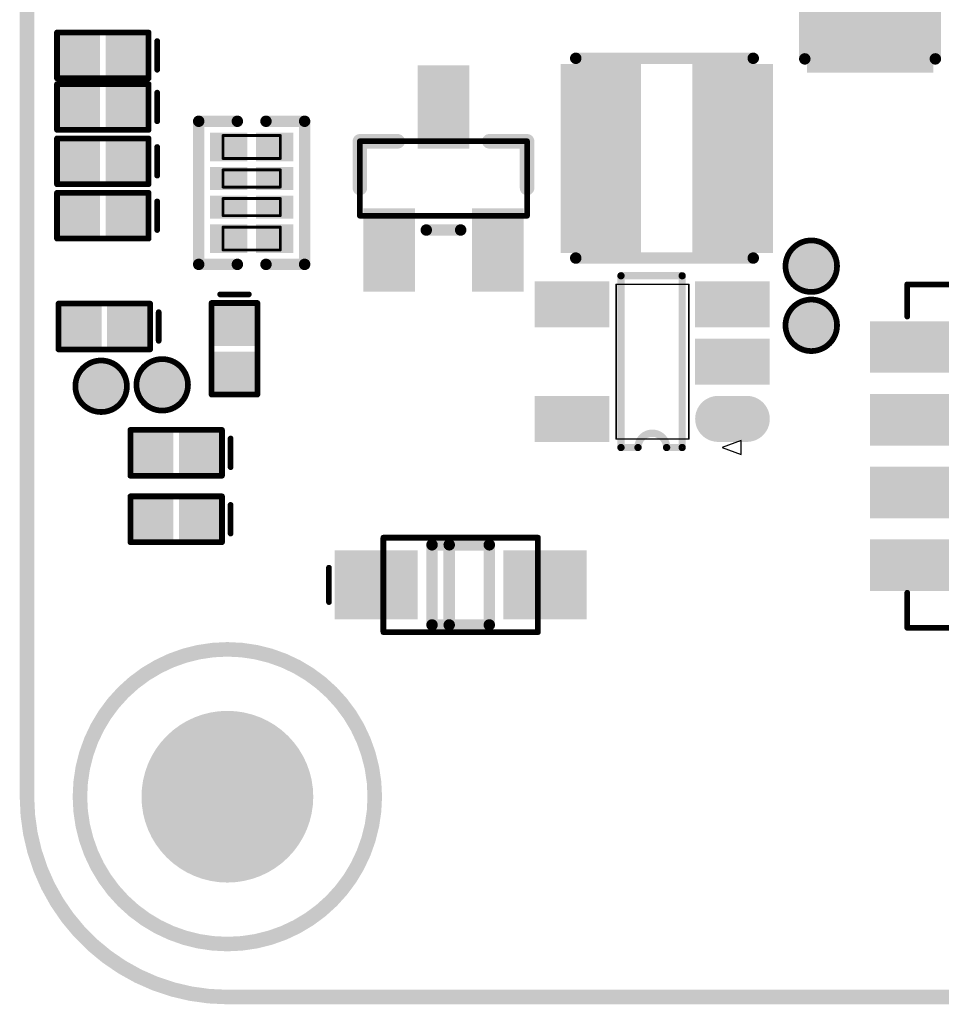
# Model space of a CAD drawing. Header units: millimetres. Extents: x 36.8 to 102, y 74.7 to 105.
# Tile 1 of 4: x 36.8 to 52.9, y 74.7 to 91.9. Entities that reach past the tile are written whole.
import ezdxf

# ---------------------------------------------------------------- set-up
doc = ezdxf.new("R2010")
doc.units = ezdxf.units.MM
for name, color, linetype in [('BottomLayer', 5, 'Continuous'), ('BottomOverlay', 54, 'Continuous'), ('BottomPaste', 16, 'Continuous'), ('BottomSolder', 6, 'Continuous'), ('KeepOutLayer', 6, 'Continuous'), ('Mechanical13', 56, 'Continuous'), ('Mechanical16', 56, 'Continuous'), ('MultiLayer', 9, 'Continuous'), ('PadHoleLayer', 156, 'Continuous'), ('TopLayer', 1, 'Continuous'), ('TopSolder', 216, 'Continuous')]:
    doc.layers.add(name, color=color, linetype=linetype)

# ---------------------------------------------------------------- blocks, each defined once
blk = doc.blocks.new('WSON8_8R00X6R00X0R80_T_B_3')
at = {"layer": 'BottomLayer'}
for points in [[(-4.6, 1.505), (-3, 1.505), (-4.6, 2.305), (-3, 2.305)], [(3, 1.505), (4.6, 1.505), (3, 2.305), (4.6, 2.305)], [(-2.15, -1.7), (2.15, -1.7), (-2.15, 1.7), (2.15, 1.7)], [(-4.6, 0.235), (-3, 0.235), (-4.6, 1.035), (-3, 1.035)], [(3, 0.235), (4.6, 0.235), (3, 1.035), (4.6, 1.035)], [(-4.6, -1.035), (-3, -1.035), (-4.6, -0.235), (-3, -0.235)], [(3, -1.035), (4.6, -1.035), (3, -0.235), (4.6, -0.235)], [(-4.6, -2.305), (-3, -2.305), (-4.6, -1.505), (-3, -1.505)], [(3, -2.305), (4.6, -2.305), (3, -1.505), (4.6, -1.505)]]:
    blk.add_solid(points, dxfattribs=at)
at = {"layer": 'BottomOverlay', "const_width": 0.1}
for points in [[(-4, 3), (-4, 2.489)], [(4.001, 3), (-4, 3)], [(4.001, 3), (4.001, 2.388)], [(4.001, -2.438), (4.001, -3)], [(-4, -2.464), (-4, -3)], [(4.001, -3), (-4, -3)]]:
    blk.add_lwpolyline(points, dxfattribs=at)
at = {"layer": 'BottomOverlay'}
for points, const_width in [([(-4.025, 3, 1), (-3.975, 3, 1)], 0.05), ([(-4.025, 3, 1), (-3.975, 3, 1)], 0.05), ([(3.976, 3, 1), (4.026, 3, 1)], 0.05), ([(3.976, 3, 1), (4.026, 3, 1)], 0.05), ([(-4.2, 2.655, 1), (-4.5, 2.655, 1)], 0.1), ([(-4.525, 2.655, 1), (-4.475, 2.655, 1)], 0.05), ([(-4.225, 2.655, 1), (-4.175, 2.655, 1)], 0.05), ([(-4.025, 2.489, 1), (-3.975, 2.489, 1)], 0.05), ([(3.976, 2.388, 1), (4.026, 2.388, 1)], 0.05), ([(3.976, -2.438, 1), (4.026, -2.438, 1)], 0.05), ([(-4.025, -2.464, 1), (-3.975, -2.464, 1)], 0.05), ([(-4.025, -3, 1), (-3.975, -3, 1)], 0.05), ([(-4.025, -3, 1), (-3.975, -3, 1)], 0.05), ([(3.976, -3, 1), (4.026, -3, 1)], 0.05), ([(3.976, -3, 1), (4.026, -3, 1)], 0.05)]:
    blk.add_lwpolyline(points, format="xyb", close=True, dxfattribs=dict(at, const_width=const_width))
at = {"layer": 'BottomPaste'}
for points in [[(-4.6, 1.505), (-3, 1.505), (-4.6, 2.305), (-3, 2.305)], [(3, 1.505), (4.6, 1.505), (3, 2.305), (4.6, 2.305)], [(-2.15, -1.7), (2.15, -1.7), (-2.15, 1.7), (2.15, 1.7)], [(-4.6, 0.235), (-3, 0.235), (-4.6, 1.035), (-3, 1.035)], [(3, 0.235), (4.6, 0.235), (3, 1.035), (4.6, 1.035)], [(-4.6, -1.035), (-3, -1.035), (-4.6, -0.235), (-3, -0.235)], [(3, -1.035), (4.6, -1.035), (3, -0.235), (4.6, -0.235)], [(-4.6, -2.305), (-3, -2.305), (-4.6, -1.505), (-3, -1.505)], [(3, -2.305), (4.6, -2.305), (3, -1.505), (4.6, -1.505)]]:
    blk.add_solid(points, dxfattribs=at)
at = {"layer": 'BottomSolder'}
for points in [[(-4.649, 1.455), (-2.95, 1.455), (-4.649, 2.355), (-2.95, 2.355)], [(2.95, 1.455), (4.649, 1.455), (2.95, 2.355), (4.649, 2.355)], [(-2.2, -1.75), (2.2, -1.75), (-2.2, 1.75), (2.2, 1.75)], [(-4.649, 0.185), (-2.95, 0.185), (-4.649, 1.085), (-2.95, 1.085)], [(2.95, 0.185), (4.649, 0.185), (2.95, 1.085), (4.649, 1.085)], [(-4.649, -1.085), (-2.95, -1.085), (-4.649, -0.185), (-2.95, -0.185)], [(2.95, -1.085), (4.649, -1.085), (2.95, -0.185), (4.649, -0.185)], [(-4.649, -2.355), (-2.95, -2.355), (-4.649, -1.455), (-2.95, -1.455)], [(2.95, -2.355), (4.649, -2.355), (2.95, -1.455), (4.649, -1.455)]]:
    blk.add_solid(points, dxfattribs=at)
blk = doc.blocks.new('SOT_23_5_B_4')
at = {"layer": 'BottomLayer', "const_width": 0.6}
blk.add_lwpolyline([(-1.147, 1), (-1.647, 1)], dxfattribs=at)
at = {"layer": 'BottomLayer', "const_width": 0.3}
for points in [[(-1.797, 1, 1), (-1.497, 1, 1)], [(-1.297, 1, 1), (-0.997, 1, 1)]]:
    blk.add_lwpolyline(points, format="xyb", close=True, dxfattribs=at)
at = {"layer": 'BottomLayer'}
for points in [[(0.853, 1.3), (0.853, 0.7), (1.953, 1.3), (1.953, 0.7)], [(-1.947, 0.3), (-1.947, -0.3), (-0.847, 0.3), (-0.847, -0.3)], [(-1.947, -0.7), (-1.947, -1.3), (-0.847, -0.7), (-0.847, -1.3)], [(0.853, -0.7), (0.853, -1.3), (1.953, -0.7), (1.953, -1.3)]]:
    blk.add_solid(points, dxfattribs=at)
at = {"layer": 'BottomOverlay'}
for p, q in [((-1.216, 1.5), (-1.55, 1.625)), ((-1.55, 1.625), (-1.55, 1.375)), ((-1.55, 1.375), (-1.216, 1.5))]:
    blk.add_line(p, q, dxfattribs=at)
at = {"layer": 'BottomOverlay', "const_width": 0.127}
for points in [[(-0.247, 1.5), (-0.518, 1.5)], [(-0.518, 1.5), (-0.518, -1.5)], [(0.55, 1.5), (0.253, 1.5)], [(0.55, 1.5), (0.55, -1.5)], [(0.55, -1.5), (-0.518, -1.5)]]:
    blk.add_lwpolyline(points, dxfattribs=at)
at = {"layer": 'BottomOverlay', "const_width": 0.0635}
for points in [[(-0.55, 1.5, 1), (-0.487, 1.5, 1)], [(-0.55, 1.5, 1), (-0.487, 1.5, 1)], [(-0.279, 1.5, 1), (-0.215, 1.5, 1)], [(-0.279, 1.5, 1), (-0.215, 1.5, 1)], [(0.221, 1.5, 1), (0.285, 1.5, 1)], [(0.221, 1.5, 1), (0.285, 1.5, 1)], [(0.518, 1.5, 1), (0.582, 1.5, 1)], [(0.518, 1.5, 1), (0.582, 1.5, 1)], [(-0.55, -1.5, 1), (-0.487, -1.5, 1)], [(-0.55, -1.5, 1), (-0.487, -1.5, 1)], [(0.518, -1.5, 1), (0.582, -1.5, 1)], [(0.518, -1.5, 1), (0.582, -1.5, 1)]]:
    blk.add_lwpolyline(points, format="xyb", close=True, dxfattribs=at)
at = {"layer": 'BottomOverlay', "const_width": 0.127}
blk.add_lwpolyline([(0.253, 1.5, -1), (-0.247, 1.5)], format="xyb", dxfattribs=at)
at = {"layer": 'BottomPaste', "const_width": 0.6}
blk.add_lwpolyline([(-1.147, 1), (-1.647, 1)], dxfattribs=at)
at = {"layer": 'BottomPaste', "const_width": 0.3}
for points in [[(-1.797, 1, 1), (-1.497, 1, 1)], [(-1.297, 1, 1), (-0.997, 1, 1)]]:
    blk.add_lwpolyline(points, format="xyb", close=True, dxfattribs=at)
at = {"layer": 'BottomPaste'}
for points in [[(0.853, 1.3), (0.853, 0.7), (1.953, 1.3), (1.953, 0.7)], [(-1.947, 0.3), (-1.947, -0.3), (-0.847, 0.3), (-0.847, -0.3)], [(-1.947, -0.7), (-1.947, -1.3), (-0.847, -0.7), (-0.847, -1.3)], [(0.853, -0.7), (0.853, -1.3), (1.953, -0.7), (1.953, -1.3)]]:
    blk.add_solid(points, dxfattribs=at)
at = {"layer": 'BottomSolder', "const_width": 0.803}
blk.add_lwpolyline([(-1.147, 1), (-1.647, 1)], dxfattribs=at)
at = {"layer": 'BottomSolder', "const_width": 0.402}
for points in [[(-1.848, 1, 1), (-1.446, 1, 1)], [(-1.348, 1, 1), (-0.946, 1, 1)]]:
    blk.add_lwpolyline(points, format="xyb", close=True, dxfattribs=at)
at = {"layer": 'BottomSolder'}
for points in [[(0.751, 1.402), (0.751, 0.598), (2.055, 1.402), (2.055, 0.598)], [(-2.049, 0.402), (-2.049, -0.402), (-0.745, 0.402), (-0.745, -0.402)], [(-2.049, -0.598), (-2.049, -1.402), (-0.745, -0.598), (-0.745, -1.402)], [(0.751, -0.598), (0.751, -1.402), (2.055, -0.598), (2.055, -1.402)]]:
    blk.add_solid(points, dxfattribs=at)
at = {"layer": 'Mechanical16'}
for points, const_width in [([(-0.518, 1.5), (-0.518, -1.5)], 0.127), ([(-0.247, 1.5), (-0.518, 1.5)], 0.127), ([(0.55, 1.5), (0.253, 1.5)], 0.127), ([(0.55, 1.5), (0.55, -1.5)], 0.127), ([(0.635, 1.35), (-0.635, 1.35)], 0.0254), ([(-0.635, 1.35), (-0.635, -1.35)], 0.0254), ([(0.635, 1.35), (0.635, -1.35)], 0.0254), ([(0.635, -1.35), (-0.635, -1.35)], 0.0254), ([(0.55, -1.5), (-0.518, -1.5)], 0.127)]:
    blk.add_lwpolyline(points, dxfattribs=dict(at, const_width=const_width))
for points, const_width in [([(-0.55, 1.5, 1), (-0.487, 1.5, 1)], 0.0635), ([(-0.55, 1.5, 1), (-0.487, 1.5, 1)], 0.0635), ([(-0.279, 1.5, 1), (-0.215, 1.5, 1)], 0.0635), ([(-0.279, 1.5, 1), (-0.215, 1.5, 1)], 0.0635), ([(0.221, 1.5, 1), (0.285, 1.5, 1)], 0.0635), ([(0.221, 1.5, 1), (0.285, 1.5, 1)], 0.0635), ([(0.518, 1.5, 1), (0.582, 1.5, 1)], 0.0635), ([(0.518, 1.5, 1), (0.582, 1.5, 1)], 0.0635), ([(-0.641, 1.35, 1), (-0.629, 1.35, 1)], 0.0127), ([(-0.641, 1.35, 1), (-0.629, 1.35, 1)], 0.0127), ([(0.629, 1.35, 1), (0.641, 1.35, 1)], 0.0127), ([(0.629, 1.35, 1), (0.641, 1.35, 1)], 0.0127), ([(-0.641, -1.35, 1), (-0.629, -1.35, 1)], 0.0127), ([(-0.641, -1.35, 1), (-0.629, -1.35, 1)], 0.0127), ([(0.629, -1.35, 1), (0.641, -1.35, 1)], 0.0127), ([(0.629, -1.35, 1), (0.641, -1.35, 1)], 0.0127), ([(-0.55, -1.5, 1), (-0.487, -1.5, 1)], 0.0635), ([(-0.55, -1.5, 1), (-0.487, -1.5, 1)], 0.0635), ([(0.518, -1.5, 1), (0.582, -1.5, 1)], 0.0635), ([(0.518, -1.5, 1), (0.582, -1.5, 1)], 0.0635)]:
    blk.add_lwpolyline(points, format="xyb", close=True, dxfattribs=dict(at, const_width=const_width))
at = {"layer": 'Mechanical16', "const_width": 0.127}
blk.add_lwpolyline([(0.253, 1.5, -1), (-0.247, 1.5)], format="xyb", dxfattribs=at)
blk = doc.blocks.new('TEST_B_11')
at = {"layer": 'BottomLayer', "const_width": 0.35}
blk.add_lwpolyline([(-0.175, 0, 1), (0.175, 0, 1)], format="xyb", close=True, dxfattribs=at)
at = {"layer": 'BottomOverlay'}
for points, const_width in [([(0.45, 0, 1), (-0.45, 0, 1)], 0.1), ([(-0.475, 0, 1), (-0.425, 0, 1)], 0.05), ([(0.425, 0, 1), (0.475, 0, 1)], 0.05)]:
    blk.add_lwpolyline(points, format="xyb", close=True, dxfattribs=dict(at, const_width=const_width))
at = {"layer": 'BottomPaste', "const_width": 0.35}
blk.add_lwpolyline([(-0.175, 0, 1), (0.175, 0, 1)], format="xyb", close=True, dxfattribs=at)
at = {"layer": 'BottomSolder', "const_width": 0.4}
blk.add_lwpolyline([(-0.2, 0, 1), (0.2, 0, 1)], format="xyb", close=True, dxfattribs=at)
blk = doc.blocks.new('TEST_B_12')
at = {"layer": 'BottomLayer', "const_width": 0.35}
blk.add_lwpolyline([(-0.175, 0, 1), (0.175, 0, 1)], format="xyb", close=True, dxfattribs=at)
at = {"layer": 'BottomOverlay'}
for points, const_width in [([(0.45, 0, 1), (-0.45, 0, 1)], 0.1), ([(-0.475, 0, 1), (-0.425, 0, 1)], 0.05), ([(0.425, 0, 1), (0.475, 0, 1)], 0.05)]:
    blk.add_lwpolyline(points, format="xyb", close=True, dxfattribs=dict(at, const_width=const_width))
at = {"layer": 'BottomPaste', "const_width": 0.35}
blk.add_lwpolyline([(-0.175, 0, 1), (0.175, 0, 1)], format="xyb", close=True, dxfattribs=at)
at = {"layer": 'BottomSolder', "const_width": 0.4}
blk.add_lwpolyline([(-0.2, 0, 1), (0.2, 0, 1)], format="xyb", close=True, dxfattribs=at)
blk = doc.blocks.new('TEST_B_13')
at = {"layer": 'BottomLayer', "const_width": 0.35}
blk.add_lwpolyline([(-0.175, 0, 1), (0.175, 0, 1)], format="xyb", close=True, dxfattribs=at)
at = {"layer": 'BottomOverlay'}
for points, const_width in [([(0.45, 0, 1), (-0.45, 0, 1)], 0.1), ([(-0.475, 0, 1), (-0.425, 0, 1)], 0.05), ([(0.425, 0, 1), (0.475, 0, 1)], 0.05)]:
    blk.add_lwpolyline(points, format="xyb", close=True, dxfattribs=dict(at, const_width=const_width))
at = {"layer": 'BottomPaste', "const_width": 0.35}
blk.add_lwpolyline([(-0.175, 0, 1), (0.175, 0, 1)], format="xyb", close=True, dxfattribs=at)
at = {"layer": 'BottomSolder', "const_width": 0.4}
blk.add_lwpolyline([(-0.2, 0, 1), (0.2, 0, 1)], format="xyb", close=True, dxfattribs=at)
blk = doc.blocks.new('TEST_B_14')
at = {"layer": 'BottomLayer', "const_width": 0.35}
blk.add_lwpolyline([(-0.175, 0, 1), (0.175, 0, 1)], format="xyb", close=True, dxfattribs=at)
at = {"layer": 'BottomOverlay'}
for points, const_width in [([(0.45, 0, 1), (-0.45, 0, 1)], 0.1), ([(-0.475, 0, 1), (-0.425, 0, 1)], 0.05), ([(0.425, 0, 1), (0.475, 0, 1)], 0.05)]:
    blk.add_lwpolyline(points, format="xyb", close=True, dxfattribs=dict(at, const_width=const_width))
at = {"layer": 'BottomPaste', "const_width": 0.35}
blk.add_lwpolyline([(-0.175, 0, 1), (0.175, 0, 1)], format="xyb", close=True, dxfattribs=at)
at = {"layer": 'BottomSolder', "const_width": 0.4}
blk.add_lwpolyline([(-0.2, 0, 1), (0.2, 0, 1)], format="xyb", close=True, dxfattribs=at)
blk = doc.blocks.new('0402_R_4_B_17')
at = {"layer": 'BottomLayer'}
for points in [[(-1, 0.675), (-1, 0.125), (-0.6, 0.675), (-0.6, 0.125)], [(-0.4, 0.675), (-0.4, 0.125), (-0.1, 0.675), (-0.1, 0.125)], [(0.1, 0.675), (0.1, 0.125), (0.4, 0.675), (0.4, 0.125)], [(0.6, 0.675), (0.6, 0.125), (1, 0.675), (1, 0.125)], [(-1, -0.125), (-1, -0.675), (-0.6, -0.125), (-0.6, -0.675)], [(-0.4, -0.125), (-0.4, -0.675), (-0.1, -0.125), (-0.1, -0.675)], [(0.1, -0.125), (0.1, -0.675), (0.4, -0.125), (0.4, -0.675)], [(0.6, -0.125), (0.6, -0.675), (1, -0.125), (1, -0.675)]]:
    blk.add_solid(points, dxfattribs=at)
at = {"layer": 'BottomOverlay', "const_width": 0.2}
for points in [[(1.25, 0.925), (-1.25, 0.925)], [(-1.25, 0.25), (-1.25, 0.925)], [(1.25, 0.25), (1.25, 0.925)], [(-1.25, -0.925), (-1.25, -0.25)], [(1.25, -0.925), (1.25, -0.25)], [(1.25, -0.925), (-1.25, -0.925)]]:
    blk.add_lwpolyline(points, dxfattribs=at)
at = {"layer": 'BottomOverlay', "const_width": 0.1}
for points in [[(-1.3, 0.925, 1), (-1.2, 0.925, 1)], [(-1.3, 0.925, 1), (-1.2, 0.925, 1)], [(1.2, 0.925, 1), (1.3, 0.925, 1)], [(1.2, 0.925, 1), (1.3, 0.925, 1)], [(-1.3, 0.25, 1), (-1.2, 0.25, 1)], [(1.2, 0.25, 1), (1.3, 0.25, 1)], [(-1.3, -0.25, 1), (-1.2, -0.25, 1)], [(1.2, -0.25, 1), (1.3, -0.25, 1)], [(-1.3, -0.925, 1), (-1.2, -0.925, 1)], [(-1.3, -0.925, 1), (-1.2, -0.925, 1)], [(1.2, -0.925, 1), (1.3, -0.925, 1)], [(1.2, -0.925, 1), (1.3, -0.925, 1)]]:
    blk.add_lwpolyline(points, format="xyb", close=True, dxfattribs=at)
at = {"layer": 'BottomPaste'}
for points in [[(-1, 0.675), (-1, 0.125), (-0.6, 0.675), (-0.6, 0.125)], [(-0.4, 0.675), (-0.4, 0.125), (-0.1, 0.675), (-0.1, 0.125)], [(0.1, 0.675), (0.1, 0.125), (0.4, 0.675), (0.4, 0.125)], [(0.6, 0.675), (0.6, 0.125), (1, 0.675), (1, 0.125)], [(-1, -0.125), (-1, -0.675), (-0.6, -0.125), (-0.6, -0.675)], [(-0.4, -0.125), (-0.4, -0.675), (-0.1, -0.125), (-0.1, -0.675)], [(0.1, -0.125), (0.1, -0.675), (0.4, -0.125), (0.4, -0.675)], [(0.6, -0.125), (0.6, -0.675), (1, -0.125), (1, -0.675)]]:
    blk.add_solid(points, dxfattribs=at)
at = {"layer": 'BottomSolder'}
for points in [[(-1.051, 0.726), (-1.051, 0.074), (-0.549, 0.726), (-0.549, 0.074)], [(-0.451, 0.726), (-0.451, 0.074), (-0.049, 0.726), (-0.049, 0.074)], [(0.049, 0.726), (0.049, 0.074), (0.451, 0.726), (0.451, 0.074)], [(0.549, 0.726), (0.549, 0.074), (1.051, 0.726), (1.051, 0.074)], [(-1.051, -0.074), (-1.051, -0.726), (-0.549, -0.074), (-0.549, -0.726)], [(-0.451, -0.074), (-0.451, -0.726), (-0.049, -0.074), (-0.049, -0.726)], [(0.049, -0.074), (0.049, -0.726), (0.451, -0.074), (0.451, -0.726)], [(0.549, -0.074), (0.549, -0.726), (1.051, -0.074), (1.051, -0.726)]]:
    blk.add_solid(points, dxfattribs=at)
at = {"layer": 'Mechanical13', "const_width": 0.05}
for points in [[(-0.6, 0.5), (-1, 0.5)], [(-1, -0.5), (-1, 0.5)], [(-0.6, 0.5), (-1, 0.5)], [(-0.6, -0.5), (-0.6, 0.5)], [(-0.4, -0.5), (-0.4, 0.5)], [(-0.1, 0.5), (-0.4, 0.5)], [(-0.1, -0.5), (-0.1, 0.5)], [(0.1, -0.5), (0.1, 0.5)], [(0.4, 0.5), (0.1, 0.5)], [(0.4, -0.5), (0.4, 0.5)], [(0.6, -0.5), (0.6, 0.5)], [(1, 0.5), (0.6, 0.5)], [(1, -0.5), (1, 0.5)], [(-0.6, -0.5), (-1, -0.5)], [(-0.1, -0.5), (-0.4, -0.5)], [(0.4, -0.5), (0.1, -0.5)], [(1, -0.5), (0.6, -0.5)]]:
    blk.add_lwpolyline(points, dxfattribs=at)
at = {"layer": 'Mechanical13', "const_width": 0.025}
for points in [[(-1.012, 0.5, 1), (-0.987, 0.5, 1)], [(-1.012, 0.5, 1), (-0.987, 0.5, 1)], [(-1.012, 0.5, 1), (-0.987, 0.5, 1)], [(-0.612, 0.5, 1), (-0.587, 0.5, 1)], [(-0.612, 0.5, 1), (-0.587, 0.5, 1)], [(-0.612, 0.5, 1), (-0.587, 0.5, 1)], [(-0.412, 0.5, 1), (-0.387, 0.5, 1)], [(-0.412, 0.5, 1), (-0.387, 0.5, 1)], [(-0.112, 0.5, 1), (-0.087, 0.5, 1)], [(-0.112, 0.5, 1), (-0.087, 0.5, 1)], [(0.088, 0.5, 1), (0.113, 0.5, 1)], [(0.088, 0.5, 1), (0.113, 0.5, 1)], [(0.388, 0.5, 1), (0.413, 0.5, 1)], [(0.388, 0.5, 1), (0.413, 0.5, 1)], [(0.588, 0.5, 1), (0.613, 0.5, 1)], [(0.588, 0.5, 1), (0.613, 0.5, 1)], [(0.988, 0.5, 1), (1.013, 0.5, 1)], [(0.988, 0.5, 1), (1.013, 0.5, 1)], [(-1.012, -0.5, 1), (-0.987, -0.5, 1)], [(-1.012, -0.5, 1), (-0.987, -0.5, 1)], [(-0.612, -0.5, 1), (-0.587, -0.5, 1)], [(-0.612, -0.5, 1), (-0.587, -0.5, 1)], [(-0.412, -0.5, 1), (-0.387, -0.5, 1)], [(-0.412, -0.5, 1), (-0.387, -0.5, 1)], [(-0.112, -0.5, 1), (-0.087, -0.5, 1)], [(-0.112, -0.5, 1), (-0.087, -0.5, 1)], [(0.088, -0.5, 1), (0.113, -0.5, 1)], [(0.088, -0.5, 1), (0.113, -0.5, 1)], [(0.388, -0.5, 1), (0.413, -0.5, 1)], [(0.388, -0.5, 1), (0.413, -0.5, 1)], [(0.588, -0.5, 1), (0.613, -0.5, 1)], [(0.588, -0.5, 1), (0.613, -0.5, 1)], [(0.988, -0.5, 1), (1.013, -0.5, 1)], [(0.988, -0.5, 1), (1.013, -0.5, 1)]]:
    blk.add_lwpolyline(points, format="xyb", close=True, dxfattribs=at)
blk = doc.blocks.new('PL_3015_B_18')
at = {"layer": 'BottomLayer'}
for points in [[(-0.55, -1.55), (-0.55, 1.55), (-1.75, -1.55), (-1.75, 1.55)], [(1.75, -1.55), (1.75, 1.55), (0.55, -1.55), (0.55, 1.55)]]:
    blk.add_solid(points, dxfattribs=at)
at = {"layer": 'BottomOverlay', "const_width": 0.2}
for points in [[(1.59, 1.74), (-1.51, 1.74)], [(1.59, -1.75), (-1.51, -1.75)]]:
    blk.add_lwpolyline(points, dxfattribs=at)
at = {"layer": 'BottomOverlay', "const_width": 0.1}
for points in [[(-1.56, 1.74, 1), (-1.46, 1.74, 1)], [(1.54, 1.74, 1), (1.64, 1.74, 1)], [(-1.56, -1.75, 1), (-1.46, -1.75, 1)], [(1.54, -1.75, 1), (1.64, -1.75, 1)]]:
    blk.add_lwpolyline(points, format="xyb", close=True, dxfattribs=at)
at = {"layer": 'BottomPaste'}
for points in [[(-0.55, -1.55), (-0.55, 1.55), (-1.75, -1.55), (-1.75, 1.55)], [(1.75, -1.55), (1.75, 1.55), (0.55, -1.55), (0.55, 1.55)]]:
    blk.add_solid(points, dxfattribs=at)
at = {"layer": 'BottomSolder'}
for points in [[(-0.448, -1.652), (-0.448, 1.652), (-1.852, -1.652), (-1.852, 1.652)], [(1.852, -1.652), (1.852, 1.652), (0.448, -1.652), (0.448, 1.652)]]:
    blk.add_solid(points, dxfattribs=at)
blk = doc.blocks.new('PL_2520_B_19')
at = {"layer": 'BottomLayer'}
for points in [[(-1.4, -1), (-0.3, -1), (-1.4, 1), (-0.3, 1)], [(0.3, -1), (1.4, -1), (0.3, 1), (1.4, 1)]]:
    blk.add_solid(points, dxfattribs=at)
at = {"layer": 'BottomOverlay', "const_width": 0.2}
for points in [[(-1.27, 1.14), (1.26, 1.14)], [(-1.27, -1.14), (1.26, -1.14)]]:
    blk.add_lwpolyline(points, dxfattribs=at)
at = {"layer": 'BottomOverlay', "const_width": 0.1}
for points in [[(-1.32, 1.14, 1), (-1.22, 1.14, 1)], [(1.21, 1.14, 1), (1.31, 1.14, 1)], [(-1.32, -1.14, 1), (-1.22, -1.14, 1)], [(1.21, -1.14, 1), (1.31, -1.14, 1)]]:
    blk.add_lwpolyline(points, format="xyb", close=True, dxfattribs=at)
at = {"layer": 'BottomPaste'}
for points in [[(-1.4, -1), (-0.3, -1), (-1.4, 1), (-0.3, 1)], [(0.3, -1), (1.4, -1), (0.3, 1), (1.4, 1)]]:
    blk.add_solid(points, dxfattribs=at)
at = {"layer": 'BottomSolder'}
for points in [[(-1.502, -1.102), (-0.198, -1.102), (-1.502, 1.102), (-0.198, 1.102)], [(0.198, -1.102), (1.502, -1.102), (0.198, 1.102), (1.502, 1.102)]]:
    blk.add_solid(points, dxfattribs=at)
blk = doc.blocks.new('ESD0402_B_26')
at = {"layer": 'BottomLayer'}
for points in [[(-0.7, 0.3), (-0.7, -0.3), (-0.15, 0.3), (-0.15, -0.3)], [(0.15, 0.3), (0.15, -0.3), (0.7, 0.3), (0.7, -0.3)]]:
    blk.add_solid(points, dxfattribs=at)
at = {"layer": 'BottomOverlay', "const_width": 0.1}
for points in [[(-0.8, 0.4), (0.8, 0.4)], [(-0.8, -0.4), (-0.8, 0.4)], [(0.8, -0.4), (0.8, 0.4)], [(0.95, -0.25), (0.95, 0.25)], [(-0.8, -0.4), (0.8, -0.4)]]:
    blk.add_lwpolyline(points, dxfattribs=at)
at = {"layer": 'BottomOverlay', "const_width": 0.05}
for points in [[(-0.825, 0.4, 1), (-0.775, 0.4, 1)], [(-0.825, 0.4, 1), (-0.775, 0.4, 1)], [(0.775, 0.4, 1), (0.825, 0.4, 1)], [(0.775, 0.4, 1), (0.825, 0.4, 1)], [(0.925, 0.25, 1), (0.975, 0.25, 1)], [(0.925, -0.25, 1), (0.975, -0.25, 1)], [(-0.825, -0.4, 1), (-0.775, -0.4, 1)], [(-0.825, -0.4, 1), (-0.775, -0.4, 1)], [(0.775, -0.4, 1), (0.825, -0.4, 1)], [(0.775, -0.4, 1), (0.825, -0.4, 1)]]:
    blk.add_lwpolyline(points, format="xyb", close=True, dxfattribs=at)
at = {"layer": 'BottomPaste'}
for points in [[(-0.7, 0.3), (-0.7, -0.3), (-0.15, 0.3), (-0.15, -0.3)], [(0.15, 0.3), (0.15, -0.3), (0.7, 0.3), (0.7, -0.3)]]:
    blk.add_solid(points, dxfattribs=at)
at = {"layer": 'BottomSolder'}
for points in [[(-0.802, 0.402), (-0.802, -0.402), (-0.048, 0.402), (-0.048, -0.402)], [(0.048, 0.402), (0.048, -0.402), (0.802, 0.402), (0.802, -0.402)]]:
    blk.add_solid(points, dxfattribs=at)
blk = doc.blocks.new('ESD0402_B_27')
at = {"layer": 'BottomLayer'}
for points in [[(-0.7, 0.3), (-0.7, -0.3), (-0.15, 0.3), (-0.15, -0.3)], [(0.15, 0.3), (0.15, -0.3), (0.7, 0.3), (0.7, -0.3)]]:
    blk.add_solid(points, dxfattribs=at)
at = {"layer": 'BottomOverlay', "const_width": 0.1}
for points in [[(-0.8, 0.4), (0.8, 0.4)], [(-0.8, -0.4), (-0.8, 0.4)], [(0.8, -0.4), (0.8, 0.4)], [(0.95, -0.25), (0.95, 0.25)], [(-0.8, -0.4), (0.8, -0.4)]]:
    blk.add_lwpolyline(points, dxfattribs=at)
at = {"layer": 'BottomOverlay', "const_width": 0.05}
for points in [[(-0.825, 0.4, 1), (-0.775, 0.4, 1)], [(-0.825, 0.4, 1), (-0.775, 0.4, 1)], [(0.775, 0.4, 1), (0.825, 0.4, 1)], [(0.775, 0.4, 1), (0.825, 0.4, 1)], [(0.925, 0.25, 1), (0.975, 0.25, 1)], [(0.925, -0.25, 1), (0.975, -0.25, 1)], [(-0.825, -0.4, 1), (-0.775, -0.4, 1)], [(-0.825, -0.4, 1), (-0.775, -0.4, 1)], [(0.775, -0.4, 1), (0.825, -0.4, 1)], [(0.775, -0.4, 1), (0.825, -0.4, 1)]]:
    blk.add_lwpolyline(points, format="xyb", close=True, dxfattribs=at)
at = {"layer": 'BottomPaste'}
for points in [[(-0.7, 0.3), (-0.7, -0.3), (-0.15, 0.3), (-0.15, -0.3)], [(0.15, 0.3), (0.15, -0.3), (0.7, 0.3), (0.7, -0.3)]]:
    blk.add_solid(points, dxfattribs=at)
at = {"layer": 'BottomSolder'}
for points in [[(-0.802, 0.402), (-0.802, -0.402), (-0.048, 0.402), (-0.048, -0.402)], [(0.048, 0.402), (0.048, -0.402), (0.802, 0.402), (0.802, -0.402)]]:
    blk.add_solid(points, dxfattribs=at)
blk = doc.blocks.new('ESD0402_B_28')
at = {"layer": 'BottomLayer'}
for points in [[(-0.7, 0.3), (-0.7, -0.3), (-0.15, 0.3), (-0.15, -0.3)], [(0.15, 0.3), (0.15, -0.3), (0.7, 0.3), (0.7, -0.3)]]:
    blk.add_solid(points, dxfattribs=at)
at = {"layer": 'BottomOverlay', "const_width": 0.1}
for points in [[(-0.8, 0.4), (0.8, 0.4)], [(-0.8, -0.4), (-0.8, 0.4)], [(0.8, -0.4), (0.8, 0.4)], [(0.95, -0.25), (0.95, 0.25)], [(-0.8, -0.4), (0.8, -0.4)]]:
    blk.add_lwpolyline(points, dxfattribs=at)
at = {"layer": 'BottomOverlay', "const_width": 0.05}
for points in [[(-0.825, 0.4, 1), (-0.775, 0.4, 1)], [(-0.825, 0.4, 1), (-0.775, 0.4, 1)], [(0.775, 0.4, 1), (0.825, 0.4, 1)], [(0.775, 0.4, 1), (0.825, 0.4, 1)], [(0.925, 0.25, 1), (0.975, 0.25, 1)], [(0.925, -0.25, 1), (0.975, -0.25, 1)], [(-0.825, -0.4, 1), (-0.775, -0.4, 1)], [(-0.825, -0.4, 1), (-0.775, -0.4, 1)], [(0.775, -0.4, 1), (0.825, -0.4, 1)], [(0.775, -0.4, 1), (0.825, -0.4, 1)]]:
    blk.add_lwpolyline(points, format="xyb", close=True, dxfattribs=at)
at = {"layer": 'BottomPaste'}
for points in [[(-0.7, 0.3), (-0.7, -0.3), (-0.15, 0.3), (-0.15, -0.3)], [(0.15, 0.3), (0.15, -0.3), (0.7, 0.3), (0.7, -0.3)]]:
    blk.add_solid(points, dxfattribs=at)
at = {"layer": 'BottomSolder'}
for points in [[(-0.802, 0.402), (-0.802, -0.402), (-0.048, 0.402), (-0.048, -0.402)], [(0.048, 0.402), (0.048, -0.402), (0.802, 0.402), (0.802, -0.402)]]:
    blk.add_solid(points, dxfattribs=at)
blk = doc.blocks.new('ESD0402_B_29')
at = {"layer": 'BottomLayer'}
for points in [[(-0.7, 0.3), (-0.7, -0.3), (-0.15, 0.3), (-0.15, -0.3)], [(0.15, 0.3), (0.15, -0.3), (0.7, 0.3), (0.7, -0.3)]]:
    blk.add_solid(points, dxfattribs=at)
at = {"layer": 'BottomOverlay', "const_width": 0.1}
for points in [[(-0.8, 0.4), (0.8, 0.4)], [(-0.8, -0.4), (-0.8, 0.4)], [(0.8, -0.4), (0.8, 0.4)], [(0.95, -0.25), (0.95, 0.25)], [(-0.8, -0.4), (0.8, -0.4)]]:
    blk.add_lwpolyline(points, dxfattribs=at)
at = {"layer": 'BottomOverlay', "const_width": 0.05}
for points in [[(-0.825, 0.4, 1), (-0.775, 0.4, 1)], [(-0.825, 0.4, 1), (-0.775, 0.4, 1)], [(0.775, 0.4, 1), (0.825, 0.4, 1)], [(0.775, 0.4, 1), (0.825, 0.4, 1)], [(0.925, 0.25, 1), (0.975, 0.25, 1)], [(0.925, -0.25, 1), (0.975, -0.25, 1)], [(-0.825, -0.4, 1), (-0.775, -0.4, 1)], [(-0.825, -0.4, 1), (-0.775, -0.4, 1)], [(0.775, -0.4, 1), (0.825, -0.4, 1)], [(0.775, -0.4, 1), (0.825, -0.4, 1)]]:
    blk.add_lwpolyline(points, format="xyb", close=True, dxfattribs=at)
at = {"layer": 'BottomPaste'}
for points in [[(-0.7, 0.3), (-0.7, -0.3), (-0.15, 0.3), (-0.15, -0.3)], [(0.15, 0.3), (0.15, -0.3), (0.7, 0.3), (0.7, -0.3)]]:
    blk.add_solid(points, dxfattribs=at)
at = {"layer": 'BottomSolder'}
for points in [[(-0.802, 0.402), (-0.802, -0.402), (-0.048, 0.402), (-0.048, -0.402)], [(0.048, 0.402), (0.048, -0.402), (0.802, 0.402), (0.802, -0.402)]]:
    blk.add_solid(points, dxfattribs=at)
blk = doc.blocks.new('ESD0402_B_30')
at = {"layer": 'BottomLayer'}
for points in [[(-0.7, 0.3), (-0.7, -0.3), (-0.15, 0.3), (-0.15, -0.3)], [(0.15, 0.3), (0.15, -0.3), (0.7, 0.3), (0.7, -0.3)]]:
    blk.add_solid(points, dxfattribs=at)
at = {"layer": 'BottomOverlay', "const_width": 0.1}
for points in [[(-0.8, 0.4), (0.8, 0.4)], [(-0.8, -0.4), (-0.8, 0.4)], [(0.8, -0.4), (0.8, 0.4)], [(0.95, -0.25), (0.95, 0.25)], [(-0.8, -0.4), (0.8, -0.4)]]:
    blk.add_lwpolyline(points, dxfattribs=at)
at = {"layer": 'BottomOverlay', "const_width": 0.05}
for points in [[(-0.825, 0.4, 1), (-0.775, 0.4, 1)], [(-0.825, 0.4, 1), (-0.775, 0.4, 1)], [(0.775, 0.4, 1), (0.825, 0.4, 1)], [(0.775, 0.4, 1), (0.825, 0.4, 1)], [(0.925, 0.25, 1), (0.975, 0.25, 1)], [(0.925, -0.25, 1), (0.975, -0.25, 1)], [(-0.825, -0.4, 1), (-0.775, -0.4, 1)], [(-0.825, -0.4, 1), (-0.775, -0.4, 1)], [(0.775, -0.4, 1), (0.825, -0.4, 1)], [(0.775, -0.4, 1), (0.825, -0.4, 1)]]:
    blk.add_lwpolyline(points, format="xyb", close=True, dxfattribs=at)
at = {"layer": 'BottomPaste'}
for points in [[(-0.7, 0.3), (-0.7, -0.3), (-0.15, 0.3), (-0.15, -0.3)], [(0.15, 0.3), (0.15, -0.3), (0.7, 0.3), (0.7, -0.3)]]:
    blk.add_solid(points, dxfattribs=at)
at = {"layer": 'BottomSolder'}
for points in [[(-0.802, 0.402), (-0.802, -0.402), (-0.048, 0.402), (-0.048, -0.402)], [(0.048, 0.402), (0.048, -0.402), (0.802, 0.402), (0.802, -0.402)]]:
    blk.add_solid(points, dxfattribs=at)
blk = doc.blocks.new('ESD0402_B_31')
at = {"layer": 'BottomLayer'}
for points in [[(-0.7, 0.3), (-0.7, -0.3), (-0.15, 0.3), (-0.15, -0.3)], [(0.15, 0.3), (0.15, -0.3), (0.7, 0.3), (0.7, -0.3)]]:
    blk.add_solid(points, dxfattribs=at)
at = {"layer": 'BottomOverlay', "const_width": 0.1}
for points in [[(-0.8, 0.4), (0.8, 0.4)], [(-0.8, -0.4), (-0.8, 0.4)], [(0.8, -0.4), (0.8, 0.4)], [(0.95, -0.25), (0.95, 0.25)], [(-0.8, -0.4), (0.8, -0.4)]]:
    blk.add_lwpolyline(points, dxfattribs=at)
at = {"layer": 'BottomOverlay', "const_width": 0.05}
for points in [[(-0.825, 0.4, 1), (-0.775, 0.4, 1)], [(-0.825, 0.4, 1), (-0.775, 0.4, 1)], [(0.775, 0.4, 1), (0.825, 0.4, 1)], [(0.775, 0.4, 1), (0.825, 0.4, 1)], [(0.925, 0.25, 1), (0.975, 0.25, 1)], [(0.925, -0.25, 1), (0.975, -0.25, 1)], [(-0.825, -0.4, 1), (-0.775, -0.4, 1)], [(-0.825, -0.4, 1), (-0.775, -0.4, 1)], [(0.775, -0.4, 1), (0.825, -0.4, 1)], [(0.775, -0.4, 1), (0.825, -0.4, 1)]]:
    blk.add_lwpolyline(points, format="xyb", close=True, dxfattribs=at)
at = {"layer": 'BottomPaste'}
for points in [[(-0.7, 0.3), (-0.7, -0.3), (-0.15, 0.3), (-0.15, -0.3)], [(0.15, 0.3), (0.15, -0.3), (0.7, 0.3), (0.7, -0.3)]]:
    blk.add_solid(points, dxfattribs=at)
at = {"layer": 'BottomSolder'}
for points in [[(-0.802, 0.402), (-0.802, -0.402), (-0.048, 0.402), (-0.048, -0.402)], [(0.048, 0.402), (0.048, -0.402), (0.802, 0.402), (0.802, -0.402)]]:
    blk.add_solid(points, dxfattribs=at)
blk = doc.blocks.new('ESD0402_B_32')
at = {"layer": 'BottomLayer'}
for points in [[(-0.7, 0.3), (-0.7, -0.3), (-0.15, 0.3), (-0.15, -0.3)], [(0.15, 0.3), (0.15, -0.3), (0.7, 0.3), (0.7, -0.3)]]:
    blk.add_solid(points, dxfattribs=at)
at = {"layer": 'BottomOverlay', "const_width": 0.1}
for points in [[(-0.8, 0.4), (0.8, 0.4)], [(-0.8, -0.4), (-0.8, 0.4)], [(0.8, -0.4), (0.8, 0.4)], [(0.95, -0.25), (0.95, 0.25)], [(-0.8, -0.4), (0.8, -0.4)]]:
    blk.add_lwpolyline(points, dxfattribs=at)
at = {"layer": 'BottomOverlay', "const_width": 0.05}
for points in [[(-0.825, 0.4, 1), (-0.775, 0.4, 1)], [(-0.825, 0.4, 1), (-0.775, 0.4, 1)], [(0.775, 0.4, 1), (0.825, 0.4, 1)], [(0.775, 0.4, 1), (0.825, 0.4, 1)], [(0.925, 0.25, 1), (0.975, 0.25, 1)], [(0.925, -0.25, 1), (0.975, -0.25, 1)], [(-0.825, -0.4, 1), (-0.775, -0.4, 1)], [(-0.825, -0.4, 1), (-0.775, -0.4, 1)], [(0.775, -0.4, 1), (0.825, -0.4, 1)], [(0.775, -0.4, 1), (0.825, -0.4, 1)]]:
    blk.add_lwpolyline(points, format="xyb", close=True, dxfattribs=at)
at = {"layer": 'BottomPaste'}
for points in [[(-0.7, 0.3), (-0.7, -0.3), (-0.15, 0.3), (-0.15, -0.3)], [(0.15, 0.3), (0.15, -0.3), (0.7, 0.3), (0.7, -0.3)]]:
    blk.add_solid(points, dxfattribs=at)
at = {"layer": 'BottomSolder'}
for points in [[(-0.802, 0.402), (-0.802, -0.402), (-0.048, 0.402), (-0.048, -0.402)], [(0.048, 0.402), (0.048, -0.402), (0.802, 0.402), (0.802, -0.402)]]:
    blk.add_solid(points, dxfattribs=at)
blk = doc.blocks.new('ESD0402_B_38')
at = {"layer": 'BottomLayer'}
for points in [[(-0.7, 0.3), (-0.7, -0.3), (-0.15, 0.3), (-0.15, -0.3)], [(0.15, 0.3), (0.15, -0.3), (0.7, 0.3), (0.7, -0.3)]]:
    blk.add_solid(points, dxfattribs=at)
at = {"layer": 'BottomOverlay', "const_width": 0.1}
for points in [[(-0.8, 0.4), (0.8, 0.4)], [(-0.8, 0.4), (-0.8, -0.4)], [(0.8, 0.4), (0.8, -0.4)], [(0.95, 0.25), (0.95, -0.25)], [(-0.8, -0.4), (0.8, -0.4)]]:
    blk.add_lwpolyline(points, dxfattribs=at)
at = {"layer": 'BottomOverlay', "const_width": 0.05}
for points in [[(-0.825, 0.4, 1), (-0.775, 0.4, 1)], [(-0.825, 0.4, 1), (-0.775, 0.4, 1)], [(0.775, 0.4, 1), (0.825, 0.4, 1)], [(0.775, 0.4, 1), (0.825, 0.4, 1)], [(0.925, 0.25, 1), (0.975, 0.25, 1)], [(0.925, -0.25, 1), (0.975, -0.25, 1)], [(-0.825, -0.4, 1), (-0.775, -0.4, 1)], [(-0.825, -0.4, 1), (-0.775, -0.4, 1)], [(0.775, -0.4, 1), (0.825, -0.4, 1)], [(0.775, -0.4, 1), (0.825, -0.4, 1)]]:
    blk.add_lwpolyline(points, format="xyb", close=True, dxfattribs=at)
at = {"layer": 'BottomPaste'}
for points in [[(-0.7, 0.3), (-0.7, -0.3), (-0.15, 0.3), (-0.15, -0.3)], [(0.15, 0.3), (0.15, -0.3), (0.7, 0.3), (0.7, -0.3)]]:
    blk.add_solid(points, dxfattribs=at)
at = {"layer": 'BottomSolder'}
for points in [[(-0.802, 0.402), (-0.802, -0.402), (-0.048, 0.402), (-0.048, -0.402)], [(0.048, 0.402), (0.048, -0.402), (0.802, 0.402), (0.802, -0.402)]]:
    blk.add_solid(points, dxfattribs=at)
blk = doc.blocks.new('SOD_123_B_39')
at = {"layer": 'BottomLayer'}
for points in [[(-0.85, 0.5), (-2.1, 0.5), (-0.85, -0.5), (-2.1, -0.5)], [(2.1, 0.5), (0.85, 0.5), (2.1, -0.5), (0.85, -0.5)]]:
    blk.add_solid(points, dxfattribs=at)
at = {"layer": 'BottomOverlay'}
for points, const_width in [([(-0.5, -0.7), (-0.5, 0.7)], 0.2), ([(-0.5, 0.7), (0.5, 0.7)], 0.2), ([(-0.2, -0.7), (-0.2, 0.7)], 0.2), ([(0.5, -0.7), (0.5, 0.7)], 0.2), ([(-2.3, -0.3), (-2.3, 0.3)], 0.1), ([(-0.5, -0.7), (0.5, -0.7)], 0.2)]:
    blk.add_lwpolyline(points, dxfattribs=dict(at, const_width=const_width))
for points, const_width in [([(-0.55, 0.7, 1), (-0.45, 0.7, 1)], 0.1), ([(-0.55, 0.7, 1), (-0.45, 0.7, 1)], 0.1), ([(-0.25, 0.7, 1), (-0.15, 0.7, 1)], 0.1), ([(0.45, 0.7, 1), (0.55, 0.7, 1)], 0.1), ([(0.45, 0.7, 1), (0.55, 0.7, 1)], 0.1), ([(-2.325, 0.3, 1), (-2.275, 0.3, 1)], 0.05), ([(-2.325, -0.3, 1), (-2.275, -0.3, 1)], 0.05), ([(-0.55, -0.7, 1), (-0.45, -0.7, 1)], 0.1), ([(-0.55, -0.7, 1), (-0.45, -0.7, 1)], 0.1), ([(-0.25, -0.7, 1), (-0.15, -0.7, 1)], 0.1), ([(0.45, -0.7, 1), (0.55, -0.7, 1)], 0.1), ([(0.45, -0.7, 1), (0.55, -0.7, 1)], 0.1)]:
    blk.add_lwpolyline(points, format="xyb", close=True, dxfattribs=dict(at, const_width=const_width))
at = {"layer": 'BottomPaste'}
for points in [[(-0.85, 0.5), (-2.1, 0.5), (-0.85, -0.5), (-2.1, -0.5)], [(2.1, 0.5), (0.85, 0.5), (2.1, -0.5), (0.85, -0.5)]]:
    blk.add_solid(points, dxfattribs=at)
at = {"layer": 'BottomSolder'}
for points in [[(-0.748, 0.602), (-2.202, 0.602), (-0.748, -0.602), (-2.202, -0.602)], [(2.202, 0.602), (0.748, 0.602), (2.202, -0.602), (0.748, -0.602)]]:
    blk.add_solid(points, dxfattribs=at)
at = {"layer": 'Mechanical13', "const_width": 0.1}
for points in [[(-1.35, 0.825), (1.35, 0.825)], [(-1.35, -0.825), (-1.35, 0.825)], [(1.35, -0.825), (1.35, 0.825)], [(-1.35, -0.825), (1.35, -0.825)]]:
    blk.add_lwpolyline(points, dxfattribs=at)
at = {"layer": 'Mechanical13', "const_width": 0.05}
for points in [[(-1.375, 0.825, 1), (-1.325, 0.825, 1)], [(-1.375, 0.825, 1), (-1.325, 0.825, 1)], [(1.325, 0.825, 1), (1.375, 0.825, 1)], [(1.325, 0.825, 1), (1.375, 0.825, 1)], [(-1.375, -0.825, 1), (-1.325, -0.825, 1)], [(-1.375, -0.825, 1), (-1.325, -0.825, 1)], [(1.325, -0.825, 1), (1.375, -0.825, 1)], [(1.325, -0.825, 1), (1.375, -0.825, 1)]]:
    blk.add_lwpolyline(points, format="xyb", close=True, dxfattribs=at)
blk = doc.blocks.new('SOT_23_B_45')
at = {"layer": 'BottomLayer'}
for points in [[(0.625, 1.3), (0.625, 0.6), (1.875, 1.3), (1.875, 0.6)], [(-1.875, 0.35), (-1.875, -0.35), (-0.625, 0.35), (-0.625, -0.35)], [(0.625, -0.6), (0.625, -1.3), (1.875, -0.6), (1.875, -1.3)]]:
    blk.add_solid(points, dxfattribs=at)
at = {"layer": 'BottomOverlay'}
for points, const_width in [([(0.165, 1.46), (-0.65, 1.46)], 0.254), ([(-0.65, 0.8), (-0.65, 1.46)], 0.254), ([(-0.65, 0.8), (-0.65, 1.46)], 0.254), ([(-0.65, 0.8), (-0.65, 1.46)], 0.254), ([(0.9, -0.3), (0.9, 0.3)], 0.2), ([(-0.65, -1.46), (-0.65, -0.8)], 0.254), ([(0.165, -1.46), (-0.65, -1.46)], 0.254)]:
    blk.add_lwpolyline(points, dxfattribs=dict(at, const_width=const_width))
for points, const_width in [([(-0.713, 1.46, 1), (-0.586, 1.46, 1)], 0.127), ([(-0.713, 1.46, 1), (-0.586, 1.46, 1)], 0.127), ([(-0.713, 1.46, 1), (-0.586, 1.46, 1)], 0.127), ([(-0.713, 1.46, 1), (-0.586, 1.46, 1)], 0.127), ([(0.102, 1.46, 1), (0.229, 1.46, 1)], 0.127), ([(-0.713, 0.8, 1), (-0.586, 0.8, 1)], 0.127), ([(-0.713, 0.8, 1), (-0.586, 0.8, 1)], 0.127), ([(-0.713, 0.8, 1), (-0.586, 0.8, 1)], 0.127), ([(0.85, 0.3, 1), (0.95, 0.3, 1)], 0.1), ([(0.85, -0.3, 1), (0.95, -0.3, 1)], 0.1), ([(-0.713, -0.8, 1), (-0.586, -0.8, 1)], 0.127), ([(-0.713, -1.46, 1), (-0.586, -1.46, 1)], 0.127), ([(-0.713, -1.46, 1), (-0.586, -1.46, 1)], 0.127), ([(0.102, -1.46, 1), (0.229, -1.46, 1)], 0.127)]:
    blk.add_lwpolyline(points, format="xyb", close=True, dxfattribs=dict(at, const_width=const_width))
at = {"layer": 'BottomPaste'}
for points in [[(0.625, 1.3), (0.625, 0.6), (1.875, 1.3), (1.875, 0.6)], [(-1.875, 0.35), (-1.875, -0.35), (-0.625, 0.35), (-0.625, -0.35)], [(0.625, -0.6), (0.625, -1.3), (1.875, -0.6), (1.875, -1.3)]]:
    blk.add_solid(points, dxfattribs=at)
at = {"layer": 'BottomSolder'}
for points in [[(0.523, 1.402), (0.523, 0.498), (1.977, 1.402), (1.977, 0.498)], [(-1.977, 0.452), (-1.977, -0.452), (-0.523, 0.452), (-0.523, -0.452)], [(0.523, -0.498), (0.523, -1.402), (1.977, -0.498), (1.977, -1.402)]]:
    blk.add_solid(points, dxfattribs=at)
at = {"layer": 'Mechanical13', "const_width": 0.1}
for points in [[(-0.65, -1.46), (-0.65, 1.46)], [(0.65, 1.46), (-0.65, 1.46)], [(-0.65, -1.46), (-0.65, 1.46)], [(0.65, 1.46), (-0.65, 1.46)], [(0.65, 1.46), (-0.65, 1.46)], [(-0.65, -1.46), (-0.65, 1.46)], [(0.65, -1.46), (0.65, 1.46)], [(0.65, -1.46), (0.65, 1.46)], [(0.65, -1.46), (0.65, 1.46)], [(0.65, -1.46), (-0.65, -1.46)], [(0.65, -1.46), (-0.65, -1.46)], [(0.65, -1.46), (-0.65, -1.46)]]:
    blk.add_lwpolyline(points, dxfattribs=at)
at = {"layer": 'Mechanical13', "const_width": 0.05}
for points in [[(-0.675, 1.46, 1), (-0.625, 1.46, 1)], [(-0.675, 1.46, 1), (-0.625, 1.46, 1)], [(-0.675, 1.46, 1), (-0.625, 1.46, 1)], [(-0.675, 1.46, 1), (-0.625, 1.46, 1)], [(-0.675, 1.46, 1), (-0.625, 1.46, 1)], [(-0.675, 1.46, 1), (-0.625, 1.46, 1)], [(0.625, 1.46, 1), (0.675, 1.46, 1)], [(0.625, 1.46, 1), (0.675, 1.46, 1)], [(0.625, 1.46, 1), (0.675, 1.46, 1)], [(0.625, 1.46, 1), (0.675, 1.46, 1)], [(0.625, 1.46, 1), (0.675, 1.46, 1)], [(0.625, 1.46, 1), (0.675, 1.46, 1)], [(-0.675, -1.46, 1), (-0.625, -1.46, 1)], [(-0.675, -1.46, 1), (-0.625, -1.46, 1)], [(-0.675, -1.46, 1), (-0.625, -1.46, 1)], [(-0.675, -1.46, 1), (-0.625, -1.46, 1)], [(-0.675, -1.46, 1), (-0.625, -1.46, 1)], [(-0.675, -1.46, 1), (-0.625, -1.46, 1)], [(0.625, -1.46, 1), (0.675, -1.46, 1)], [(0.625, -1.46, 1), (0.675, -1.46, 1)], [(0.625, -1.46, 1), (0.675, -1.46, 1)], [(0.625, -1.46, 1), (0.675, -1.46, 1)], [(0.625, -1.46, 1), (0.675, -1.46, 1)], [(0.625, -1.46, 1), (0.675, -1.46, 1)]]:
    blk.add_lwpolyline(points, format="xyb", close=True, dxfattribs=at)

msp = doc.modelspace()

# ---------------------------------------------------------------- linework, layer by layer
at = {"layer": 'BottomLayer'}
for points, const_width in [([(42.96, 78.331, 1), (37.811, 78.331, 1)], 0.254), ([(39.698, 78.331, 1), (41.073, 78.331, 1)], 1.375), ([(37.748, 78.331, 1), (37.875, 78.331, 1)], 0.127), ([(42.897, 78.331, 1), (43.024, 78.331, 1)], 0.127)]:
    msp.add_lwpolyline(points, format="xyb", close=True, dxfattribs=dict(at, const_width=const_width))
at = {"layer": 'BottomSolder', "const_width": 1.477}
msp.add_lwpolyline([(39.648, 78.331, 1), (41.124, 78.331, 1)], format="xyb", close=True, dxfattribs=at)
at = {"layer": 'KeepOutLayer', "const_width": 0.254}
for points in [[(36.886, 78.331), (36.886, 101.331)], [(40.386, 74.831), (98.386, 74.831)]]:
    msp.add_lwpolyline(points, dxfattribs=at)
at = {"layer": 'KeepOutLayer', "const_width": 0.127}
for points in [[(36.822, 78.331, 1), (36.949, 78.331, 1)], [(36.822, 78.331, 1), (36.949, 78.331, 1)], [(40.322, 74.831, 1), (40.449, 74.831, 1)], [(40.322, 74.831, 1), (40.449, 74.831, 1)]]:
    msp.add_lwpolyline(points, format="xyb", close=True, dxfattribs=at)
at = {"layer": 'KeepOutLayer', "const_width": 0.254}
msp.add_lwpolyline([(40.386, 74.831, -0.414214), (36.886, 78.331)], format="xyb", dxfattribs=at)
at = {"layer": 'MultiLayer', "const_width": 1.375}
msp.add_lwpolyline([(39.698, 78.331, 1), (41.073, 78.331, 1)], format="xyb", close=True, dxfattribs=at)
at = {"layer": 'PadHoleLayer', "const_width": 1.5}
msp.add_lwpolyline([(39.636, 78.331, 1), (41.136, 78.331, 1)], format="xyb", close=True, dxfattribs=at)
at = {"layer": 'TopLayer', "const_width": 1.375}
msp.add_lwpolyline([(39.698, 78.331, 1), (41.073, 78.331, 1)], format="xyb", close=True, dxfattribs=at)
at = {"layer": 'TopSolder', "const_width": 1.477}
msp.add_lwpolyline([(39.648, 78.331, 1), (41.124, 78.331, 1)], format="xyb", close=True, dxfattribs=at)

# ---------------------------------------------------------------- block references
for name, p, rotation in [('PL_2520_B_19', (51.61, 92.482), 270), ('PL_3015_B_18', (48.06, 89.482), 180), ('SOT_23_B_45', (44.16, 89.132), 270), ('0402_R_4_B_17', (40.81, 88.882), 90), ('TEST_B_14', (50.583, 87.6), 270), ('SOT_23_5_B_4', (47.81, 85.932), 180), ('WSON8_8R00X6R00X0R80_T_B_3', (56.26, 84.282), 180), ('ESD0402_B_38', (40.51, 86.157), 89.99999999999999), ('TEST_B_13', (50.583, 86.567), 270), ('TEST_B_11', (39.248, 85.527), 270), ('TEST_B_12', (38.181, 85.502), 90)]:
    msp.add_blockref(name, p, dxfattribs=dict(rotation=rotation))
for name, p in [('ESD0402_B_32', (38.21, 91.282)), ('ESD0402_B_26', (38.21, 90.382)), ('ESD0402_B_27', (38.21, 89.432)), ('ESD0402_B_28', (38.21, 88.482)), ('ESD0402_B_29', (38.236, 86.546)), ('ESD0402_B_30', (39.492, 84.339)), ('ESD0402_B_31', (39.492, 83.179)), ('SOD_123_B_39', (44.46, 82.032))]:
    msp.add_blockref(name, p)

doc.saveas('drawing.dxf')
